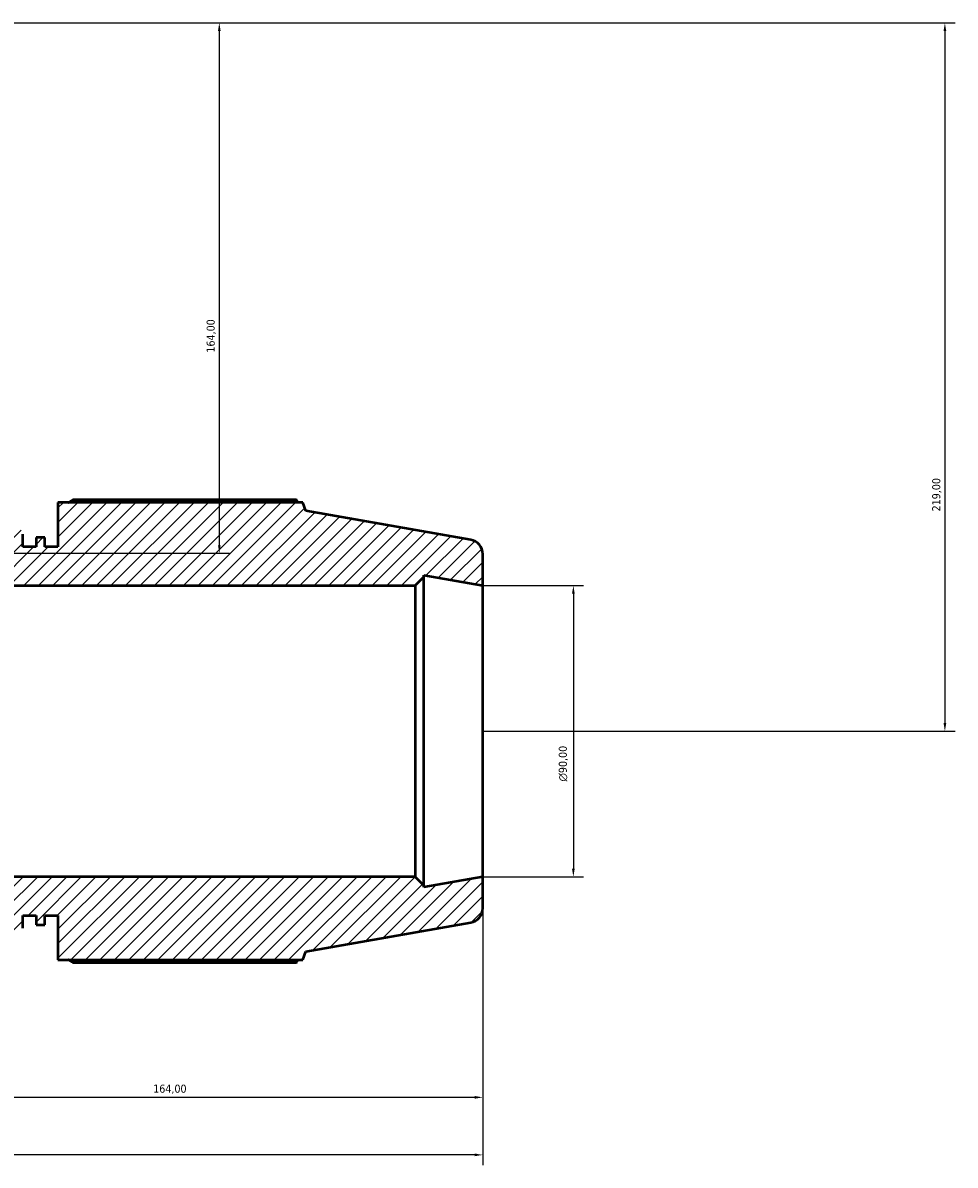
# Model space of a CAD drawing. Header units: millimetres. Extents: x 0 to 1518, y -203 to 1413.
# Tile 10 of 11: x 672 to 961, y 1005 to 1358. Entities that reach past the tile are written whole.
import ezdxf

# ---------------------------------------------------------------- set-up
doc = ezdxf.new("R2010")
doc.units = ezdxf.units.MM
for name, color, linetype, lineweight in [('Dimension (ISO)', 7, 'Continuous', 25), ('Hatch (ISO)', 7, 'Continuous', 18), ('Visible (ISO)', 7, 'Continuous', 50)]:
    doc.layers.add(name, color=color, linetype=linetype, lineweight=lineweight)
doc.styles.add('Note Text (ISO)', font='tahoma.ttf')
doc.dimstyles.new('Default (ISO)', dxfattribs={"dimtxt": 2.5, "dimasz": 2.5, "dimexe": 3.175, "dimexo": 0, "dimgap": 0.762, "dimtad": 1, "dimrnd": 1e-08, "dimzin": 0, "dimtxsty": 'Note Text (ISO)', "dimcen": 0.09, "dimdle": 10, "dimclrd": 256, "dimclre": 256, "dimclrt": 232, "dimazin": 0, "dimtfac": 1.40208, "dimtmove": 0, "dimatfit": 3, "dimfxl": 1, "dimtolj": 1, "dimtzin": 0, "dimlwd": -1, "dimlwe": -1, "dimarcsym": 0})

# ---------------------------------------------------------------- blocks, each defined once
blk = doc.blocks.new('*D9')
at = {"layer": 'Defpoints', "color": 0, "transparency": 16777216}
for p in [(814.53, 1184.46), (814.53, 1094.46), (842.53, 1094.46)]:
    blk.add_point(p, dxfattribs=at)
at = {"layer": 'Dimension (ISO)', "transparency": 16777216}
for p, q in [((814.53, 1184.46), (845.71, 1184.46)), ((842.53, 1181.96), (842.53, 1096.96)), ((814.53, 1094.46), (845.71, 1094.46))]:
    blk.add_line(p, q, dxfattribs=at)
for points in [[(842.11, 1181.96), (842.95, 1181.96), (842.53, 1184.46)], [(842.11, 1096.96), (842.95, 1096.96), (842.53, 1094.46)]]:
    blk.add_solid(points, dxfattribs=at)
at = {"layer": 'Dimension (ISO)', "color": 232, "true_color": 0xca0064, "transparency": 16777216, "insert": (838.01, 1123.91), "char_height": 2.5, "attachment_point": 1, "rotation": 90, "style": 'Note Text (ISO)'}
blk.add_mtext('\\A1;\\fAIGDT|b0|i0;\\H2.5000;\\ln\\fTahoma|b0|i0;\\H2.5000;90,00', dxfattribs=at)
blk = doc.blocks.new('*D10')
at = {"layer": 'Defpoints', "color": 0, "transparency": 16777216}
for p in [(376.53, 1094.46), (814.53, 1094.46), (376.53, 1008.46)]:
    blk.add_point(p, dxfattribs=at)
at = {"layer": 'Dimension (ISO)', "transparency": 16777216}
for p, q in [((376.53, 1094.46), (376.53, 1005.29)), ((814.53, 1094.46), (814.53, 1005.29)), ((812.03, 1008.46), (379.03, 1008.46))]:
    blk.add_line(p, q, dxfattribs=at)
for points in [[(379.03, 1008.88), (379.03, 1008.05), (376.53, 1008.46)], [(812.03, 1008.88), (812.03, 1008.05), (814.53, 1008.46)]]:
    blk.add_solid(points, dxfattribs=at)
at = {"layer": 'Dimension (ISO)', "color": 232, "true_color": 0xca0064, "transparency": 16777216, "insert": (517.92, 1012.4), "char_height": 2.5, "attachment_point": 1, "style": 'Note Text (ISO)'}
blk.add_mtext('\\A1;438,00', dxfattribs=at)
blk = doc.blocks.new('*D11')
at = {"layer": 'Defpoints', "color": 0, "transparency": 16777216}
for p in [(650.53, 1098.96), (814.53, 1094.46), (650.53, 1026.25)]:
    blk.add_point(p, dxfattribs=at)
at = {"layer": 'Dimension (ISO)', "transparency": 16777216}
for p, q in [((650.53, 1098.96), (650.53, 1023.07)), ((814.53, 1094.46), (814.53, 1023.07)), ((812.03, 1026.25), (653.03, 1026.25))]:
    blk.add_line(p, q, dxfattribs=at)
for points in [[(653.03, 1026.66), (653.03, 1025.83), (650.53, 1026.25)], [(812.03, 1026.66), (812.03, 1025.83), (814.53, 1026.25)]]:
    blk.add_solid(points, dxfattribs=at)
at = {"layer": 'Dimension (ISO)', "color": 232, "true_color": 0xca0064, "transparency": 16777216, "insert": (712.58, 1030.18), "char_height": 2.5, "attachment_point": 1, "style": 'Note Text (ISO)'}
blk.add_mtext('\\A1;164,00', dxfattribs=at)
blk = doc.blocks.new('*D13')
at = {"layer": 'Defpoints', "color": 0, "transparency": 16777216}
for p in [(640.53, 1358.46), (636.03, 1194.46), (733.03, 1194.46)]:
    blk.add_point(p, dxfattribs=at)
at = {"layer": 'Dimension (ISO)', "transparency": 16777216}
for p, q in [((640.53, 1358.46), (736.21, 1358.46)), ((733.03, 1355.96), (733.03, 1196.96)), ((636.03, 1194.46), (736.21, 1194.46))]:
    blk.add_line(p, q, dxfattribs=at)
for points in [[(732.61, 1355.96), (733.45, 1355.96), (733.03, 1358.46)], [(732.61, 1196.96), (733.45, 1196.96), (733.03, 1194.46)]]:
    blk.add_solid(points, dxfattribs=at)
at = {"layer": 'Dimension (ISO)', "color": 232, "true_color": 0xca0064, "transparency": 16777216, "insert": (729.1, 1256.51), "char_height": 2.5, "attachment_point": 1, "rotation": 90, "style": 'Note Text (ISO)'}
blk.add_mtext('\\A1;164,00', dxfattribs=at)
blk = doc.blocks.new('*D14')
at = {"layer": 'Defpoints', "color": 0, "transparency": 16777216}
for p in [(640.53, 1358.46), (814.53, 1139.46), (957.43, 1139.46)]:
    blk.add_point(p, dxfattribs=at)
at = {"layer": 'Dimension (ISO)', "transparency": 16777216}
for p, q in [((640.53, 1358.46), (960.61, 1358.46)), ((957.43, 1355.96), (957.43, 1141.96)), ((814.53, 1139.46), (960.61, 1139.46))]:
    blk.add_line(p, q, dxfattribs=at)
for points in [[(957.02, 1355.96), (957.85, 1355.96), (957.43, 1358.46)], [(957.02, 1141.96), (957.85, 1141.96), (957.43, 1139.46)]]:
    blk.add_solid(points, dxfattribs=at)
at = {"layer": 'Dimension (ISO)', "color": 232, "true_color": 0xca0064, "transparency": 16777216, "insert": (953.5, 1207.41), "char_height": 2.5, "attachment_point": 1, "rotation": 90, "style": 'Note Text (ISO)'}
blk.add_mtext('\\A1;219,00', dxfattribs=at)

msp = doc.modelspace()

# ---------------------------------------------------------------- hatches: boundary and pattern name
at = {"layer": 'Hatch (ISO)'}
h = msp.add_hatch(dxfattribs=at)
h.set_pattern_fill('ANSI31', color=256, scale=25.4, style=0)
h.set_pattern_definition([(45, (0, 0), (-2.245064, 2.245064), [])])
edge = h.paths.add_edge_path()
edge.add_ellipse((810.031, 1194.188), major_axis=(4.5, 0), ratio=1, start_angle=0, end_angle=80)
edge.add_line((810.813, 1198.619), (759.781, 1207.618))
edge.add_line((759.781, 1207.618), (758.862, 1210.144))
edge.add_line((758.862, 1210.144), (683.131, 1210.144))
edge.add_line((683.131, 1210.144), (683.131, 1196.464))
edge.add_line((683.131, 1196.464), (679.056, 1196.464))
edge.add_line((679.056, 1196.464), (679.056, 1199.314))
edge.add_line((679.056, 1199.314), (676.34, 1199.314))
edge.add_line((676.34, 1199.314), (676.34, 1196.464))
edge.add_line((676.34, 1196.464), (672.265, 1196.464))
edge.add_line((672.265, 1196.464), (672.265, 1200.364))
edge.add_ellipse((670.465, 1200.364), major_axis=(1.8, 0), ratio=1, start_angle=0, end_angle=90)
edge.add_line((670.465, 1202.164), (668.631, 1202.164))
edge.add_ellipse((668.631, 1200.364), major_axis=(0, 1.8), ratio=1, start_angle=0, end_angle=90)
edge.add_line((666.831, 1200.364), (666.831, 1193.614))
edge.add_line((666.831, 1193.614), (654.181, 1193.614))
edge.add_spline(control_points=[(654.181, 1193.614), (653.879, 1193.614), (653.578, 1193.644), (652.986, 1193.765), (652.696, 1193.855), (651.879, 1194.203), (651.39, 1194.536), (650.567, 1195.37), (650.241, 1195.863), (649.796, 1196.947), (649.681, 1197.528), (649.681, 1198.114)], knot_values=[-0.7086664, -0.7086664, -0.7086664, -0.7086664, -0.6180182, -0.6180182, -0.52737, -0.52737, -0.35158, -0.35158, -0.17579, -0.17579, 0, 0, 0, 0], degree=3, periodic=0)
edge.add_line((649.681, 1198.114), (649.681, 1209.124))
edge.add_line((649.681, 1209.124), (656.431, 1209.124))
edge.add_ellipse((656.431, 1210.924), major_axis=(0, -1.8), ratio=1, start_angle=0, end_angle=90)
edge.add_line((658.231, 1210.924), (658.231, 1213.304))
edge.add_ellipse((656.431, 1213.304), major_axis=(1.8, 0), ratio=1, start_angle=0, end_angle=90)
edge.add_line((656.431, 1215.104), (652.531, 1215.104))
edge.add_line((652.531, 1215.104), (652.531, 1219.589))
edge.add_line((652.531, 1219.589), (655.381, 1219.589))
edge.add_line((655.381, 1219.589), (655.381, 1222.579))
edge.add_line((655.381, 1222.579), (652.531, 1222.579))
edge.add_line((652.531, 1222.579), (652.531, 1227.064))
edge.add_line((652.531, 1227.064), (666.211, 1227.064))
edge.add_line((666.211, 1227.064), (666.211, 1302.794))
edge.add_line((666.211, 1302.794), (663.685, 1303.714))
edge.add_line((663.685, 1303.714), (654.687, 1354.745))
edge.add_ellipse((650.255, 1353.964), major_axis=(4.432, 0.781), ratio=1, start_angle=0, end_angle=80)
edge.add_line((650.255, 1358.464), (640.531, 1358.464))
edge.add_line((640.531, 1358.464), (643.749, 1340.214))
edge.add_line((643.749, 1340.214), (643.231, 1340.214))
edge.add_line((643.231, 1340.214), (640.531, 1337.514))
edge.add_line((640.531, 1337.514), (640.531, 1194.464))
edge.add_line((640.531, 1194.464), (636.031, 1194.464))
edge.add_line((636.031, 1194.464), (636.031, 1179.964))
edge.add_line((636.031, 1179.964), (650.531, 1179.964))
edge.add_line((650.531, 1179.964), (650.531, 1184.464))
edge.add_line((650.531, 1184.464), (793.581, 1184.464))
edge.add_line((793.581, 1184.464), (796.281, 1187.164))
edge.add_line((796.281, 1187.164), (796.281, 1187.682))
edge.add_line((796.281, 1187.682), (814.531, 1184.464))
edge.add_line((814.531, 1184.464), (814.531, 1194.188))
edge = h.paths.add_edge_path()
edge.add_line((507.931, 1082.464), (512.006, 1082.464))
edge.add_line((512.006, 1082.464), (512.006, 1079.614))
edge.add_line((512.006, 1079.614), (514.723, 1079.614))
edge.add_line((514.723, 1079.614), (514.723, 1082.464))
edge.add_line((514.723, 1082.464), (518.798, 1082.464))
edge.add_line((518.798, 1082.464), (518.798, 1078.564))
edge.add_ellipse((520.598, 1078.564), major_axis=(-1.8, 0), ratio=1, start_angle=0, end_angle=90)
edge.add_line((520.598, 1076.764), (522.431, 1076.764))
edge.add_ellipse((522.431, 1078.564), major_axis=(0, -1.8), ratio=1, start_angle=0, end_angle=90)
edge.add_line((524.231, 1078.564), (524.231, 1085.314))
edge.add_line((524.231, 1085.314), (666.831, 1085.314))
edge.add_line((666.831, 1085.314), (666.831, 1078.564))
edge.add_ellipse((668.631, 1078.564), major_axis=(-1.8, 0), ratio=1, start_angle=0, end_angle=90)
edge.add_line((668.631, 1076.764), (670.465, 1076.764))
edge.add_ellipse((670.465, 1078.564), major_axis=(0, -1.8), ratio=1, start_angle=0, end_angle=90)
edge.add_line((672.265, 1078.564), (672.265, 1082.464))
edge.add_line((672.265, 1082.464), (676.34, 1082.464))
edge.add_line((676.34, 1082.464), (676.34, 1079.614))
edge.add_line((676.34, 1079.614), (679.056, 1079.614))
edge.add_line((679.056, 1079.614), (679.056, 1082.464))
edge.add_line((679.056, 1082.464), (683.131, 1082.464))
edge.add_line((683.131, 1082.464), (683.131, 1068.784))
edge.add_line((683.131, 1068.784), (758.862, 1068.784))
edge.add_line((758.862, 1068.784), (759.781, 1071.31))
edge.add_line((759.781, 1071.31), (810.813, 1080.308))
edge.add_ellipse((810.031, 1084.74), major_axis=(0.781, -4.432), ratio=1, start_angle=0, end_angle=80)
edge.add_line((814.531, 1084.74), (814.531, 1094.464))
edge.add_line((814.531, 1094.464), (796.281, 1091.246))
edge.add_line((796.281, 1091.246), (796.281, 1091.764))
edge.add_line((796.281, 1091.764), (793.581, 1094.464))
edge.add_line((793.581, 1094.464), (650.531, 1094.464))
edge.add_line((650.531, 1094.464), (650.531, 1098.964))
edge.add_line((650.531, 1098.964), (540.531, 1098.964))
edge.add_line((540.531, 1098.964), (540.531, 1094.464))
edge.add_line((540.531, 1094.464), (397.481, 1094.464))
edge.add_line((397.481, 1094.464), (394.781, 1091.764))
edge.add_line((394.781, 1091.764), (394.781, 1091.246))
edge.add_line((394.781, 1091.246), (376.531, 1094.464))
edge.add_line((376.531, 1094.464), (376.531, 1084.74))
edge.add_ellipse((381.031, 1084.74), major_axis=(-4.5, 0), ratio=1, start_angle=0, end_angle=80)
edge.add_line((380.25, 1080.308), (431.281, 1071.31))
edge.add_line((431.281, 1071.31), (432.201, 1068.784))
edge.add_line((432.201, 1068.784), (507.931, 1068.784))
edge.add_line((507.931, 1068.784), (507.931, 1082.464))
edge = h.paths.add_edge_path()
edge.add_line((512.006, 1196.464), (507.931, 1196.464))
edge.add_line((507.931, 1196.464), (507.931, 1210.144))
edge.add_line((507.931, 1210.144), (432.201, 1210.144))
edge.add_line((432.201, 1210.144), (431.281, 1207.618))
edge.add_line((431.281, 1207.618), (380.25, 1198.619))
edge.add_ellipse((381.031, 1194.188), major_axis=(-0.781, 4.432), ratio=1, start_angle=0, end_angle=80)
edge.add_line((376.531, 1194.188), (376.531, 1184.464))
edge.add_line((376.531, 1184.464), (394.781, 1187.682))
edge.add_line((394.781, 1187.682), (394.781, 1187.164))
edge.add_line((394.781, 1187.164), (397.481, 1184.464))
edge.add_line((397.481, 1184.464), (540.531, 1184.464))
edge.add_line((540.531, 1184.464), (540.531, 1179.964))
edge.add_line((540.531, 1179.964), (555.031, 1179.964))
edge.add_line((555.031, 1179.964), (555.031, 1194.464))
edge.add_line((555.031, 1194.464), (550.531, 1194.464))
edge.add_line((550.531, 1194.464), (550.531, 1337.514))
edge.add_line((550.531, 1337.514), (547.831, 1340.214))
edge.add_line((547.831, 1340.214), (547.313, 1340.214))
edge.add_line((547.313, 1340.214), (550.531, 1358.464))
edge.add_line((550.531, 1358.464), (540.807, 1358.464))
edge.add_ellipse((540.807, 1353.964), major_axis=(0, 4.5), ratio=1, start_angle=0, end_angle=80)
edge.add_line((536.376, 1354.745), (527.377, 1303.714))
edge.add_line((527.377, 1303.714), (524.851, 1302.794))
edge.add_line((524.851, 1302.794), (524.851, 1227.064))
edge.add_line((524.851, 1227.064), (538.531, 1227.064))
edge.add_line((538.531, 1227.064), (538.531, 1222.579))
edge.add_line((538.531, 1222.579), (535.681, 1222.579))
edge.add_line((535.681, 1222.579), (535.681, 1219.589))
edge.add_line((535.681, 1219.589), (538.531, 1219.589))
edge.add_line((538.531, 1219.589), (538.531, 1215.104))
edge.add_line((538.531, 1215.104), (534.631, 1215.104))
edge.add_ellipse((534.631, 1213.304), major_axis=(0, 1.8), ratio=1, start_angle=0, end_angle=90)
edge.add_line((532.831, 1213.304), (532.831, 1210.924))
edge.add_ellipse((534.631, 1210.924), major_axis=(-1.8, 0), ratio=1, start_angle=0, end_angle=90)
edge.add_line((534.631, 1209.124), (541.381, 1209.124))
edge.add_line((541.381, 1209.124), (541.381, 1198.114))
edge.add_spline(control_points=[(541.381, 1198.114), (541.381, 1197.812), (541.351, 1197.51), (541.23, 1196.918), (541.14, 1196.629), (540.792, 1195.812), (540.459, 1195.323), (539.625, 1194.499), (539.132, 1194.173), (538.048, 1193.728), (537.467, 1193.614), (536.881, 1193.614)], knot_values=[-0.7086664, -0.7086664, -0.7086664, -0.7086664, -0.6180182, -0.6180182, -0.52737, -0.52737, -0.35158, -0.35158, -0.17579, -0.17579, 0, 0, 0, 0], degree=3, periodic=0)
edge.add_line((536.881, 1193.614), (524.231, 1193.614))
edge.add_line((524.231, 1193.614), (524.231, 1200.364))
edge.add_ellipse((522.431, 1200.364), major_axis=(1.8, 0), ratio=1, start_angle=0, end_angle=90)
edge.add_line((522.431, 1202.164), (520.598, 1202.164))
edge.add_ellipse((520.598, 1200.364), major_axis=(0, 1.8), ratio=1, start_angle=0, end_angle=90)
edge.add_line((518.798, 1200.364), (518.798, 1196.464))
edge.add_line((518.798, 1196.464), (514.723, 1196.464))
edge.add_line((514.723, 1196.464), (514.723, 1199.314))
edge.add_line((514.723, 1199.314), (512.006, 1199.314))
edge.add_line((512.006, 1199.314), (512.006, 1196.464))

# ---------------------------------------------------------------- linework, layer by layer
at = {"layer": 'Visible (ISO)'}
for p, q in [((758.862, 1210.144), (683.131, 1210.144)), ((683.131, 1210.144), (683.131, 1196.464)), ((756.925, 1210.974), (687.691, 1210.974)), ((759.781, 1207.618), (758.862, 1210.144)), ((810.813, 1198.619), (759.781, 1207.618)), ((672.265, 1196.464), (672.265, 1200.364)), ((679.056, 1199.314), (676.34, 1199.314)), ((676.34, 1199.314), (676.34, 1196.464)), ((679.056, 1196.464), (679.056, 1199.314)), ((676.34, 1196.464), (672.265, 1196.464)), ((683.131, 1196.464), (679.056, 1196.464)), ((814.531, 1184.464), (814.531, 1194.188)), ((793.581, 1184.464), (796.281, 1187.164)), ((796.281, 1187.164), (796.281, 1187.682)), ((796.281, 1187.682), (814.531, 1184.464)), ((796.281, 1091.764), (796.281, 1187.164)), ((650.531, 1184.464), (793.581, 1184.464)), ((793.581, 1184.464), (793.581, 1094.464)), ((814.531, 1094.464), (814.531, 1184.464)), ((793.581, 1094.464), (650.531, 1094.464)), ((796.281, 1091.764), (793.581, 1094.464)), ((814.531, 1094.464), (796.281, 1091.246)), ((796.281, 1091.246), (796.281, 1091.764)), ((814.531, 1084.74), (814.531, 1094.464)), ((672.265, 1078.564), (672.265, 1082.464)), ((672.265, 1082.464), (676.34, 1082.464)), ((676.34, 1082.464), (676.34, 1079.614)), ((679.056, 1079.614), (679.056, 1082.464)), ((679.056, 1082.464), (683.131, 1082.464)), ((683.131, 1082.464), (683.131, 1068.784)), ((676.34, 1079.614), (679.056, 1079.614)), ((759.781, 1071.31), (810.813, 1080.308)), ((758.862, 1068.784), (759.781, 1071.31)), ((683.131, 1068.784), (758.862, 1068.784)), ((687.691, 1067.953), (756.925, 1067.953))]:
    msp.add_line(p, q, dxfattribs=at)
for centre, start, end in [((810.031, 1194.188), 0, 80), ((810.031, 1084.74), 280, 0)]:
    msp.add_arc(centre, 4.5, start, end, dxfattribs=at)
for points, weights in [([(686.367, 1210.144), (687.018, 1210.555), (687.691, 1210.974)], [1.01244087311, 1.01466770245, 1.01674877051]), ([(757.408, 1210.144), (757.171, 1210.555), (756.925, 1210.974)], [1.00081603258, 1.00048204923, 1]), ([(687.691, 1067.953), (687.018, 1068.372), (686.367, 1068.784)], [1.01674877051, 1.01466770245, 1.01244087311]), ([(756.925, 1067.953), (757.171, 1068.372), (757.408, 1068.784)], [1, 1.00048204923, 1.00081603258])]:
    msp.add_rational_spline(points, weights, degree=2, dxfattribs=at)

# ---------------------------------------------------------------- dimensions: what is measured, and where the dimension line sits
at = {"layer": 'Dimension (ISO)'}
for base, p1, p2, angle, picture, middle in [((733.031, 1194.464), (640.531, 1358.464), (636.031, 1194.464), 270, '*D13', (733.031, 1261.464)), ((957.433, 1139.464), (640.531, 1358.464), (814.531, 1139.464), 90, '*D14', (957.433, 1212.464)), ((650.531, 1026.246), (814.531, 1094.464), (650.531, 1098.964), 180, '*D11', (717.531, 1026.246)), ((376.531, 1008.464), (814.531, 1094.464), (376.531, 1094.464), 180, '*D10', (523.031, 1008.464))]:
    dim = msp.add_linear_dim(base=base, p1=p1, p2=p2, angle=angle, dimstyle='Default (ISO)', override={"dimdec": 2, "dimtp": 0, "dimtm": 0, "dimtdec": 2, "dimtofl": 0, "dimatfit": 1}, dxfattribs=at)
    dim.commit()
    dim.dimension.update_dxf_attribs({"geometry": picture, "text_midpoint": middle, "dimtype": 160})
dim = msp.add_linear_dim(base=(842.531, 1094.464), p1=(814.531, 1184.464), p2=(814.531, 1094.464), angle=90, text='\\fAIGDT|b0|i0;\\H2.5000;\\ln\\fTahoma|b0|i0;\\H2.5000;<>', dimstyle='Default (ISO)', override={"dimdec": 2, "dimtp": 0, "dimtm": 0, "dimtdec": 2, "dimtofl": 0, "dimatfit": 1}, dxfattribs=at)
dim.commit()
dim.dimension.update_dxf_attribs({"geometry": '*D9', "text_midpoint": (842.531, 1129.464), "dimtype": 160})

doc.saveas('drawing.dxf')
